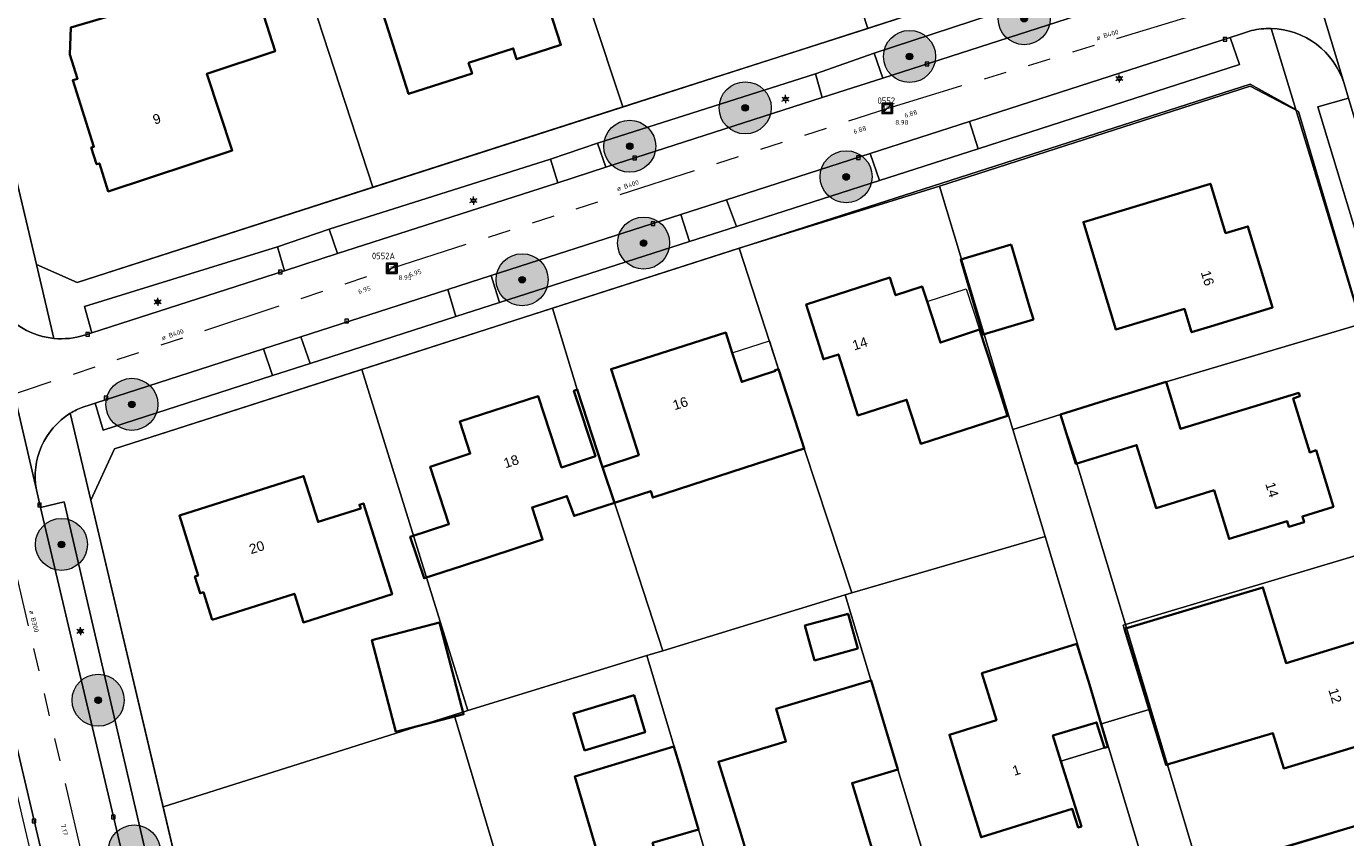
# Model space of a CAD drawing. Header units: metres. Extents: x 163628 to 167855, y 402678 to 405435.
# Tile 220 of 256: x 165241 to 165343, y 403645 to 403707. Entities that reach past the tile are written whole.
import ezdxf
from ezdxf.enums import TextEntityAlignment as Align

# ---------------------------------------------------------------- set-up
doc = ezdxf.new("R2010")
doc.units = ezdxf.units.M
doc.linetypes.add('X-CA190022.004-UO-WHM_Riolering gemeente_NLCS_v0.2$0$RI-GWA', pattern=[18.45, 6, -1.8, 1.75, -1.8, 1.75, -1.8, 1.75, -1.8])
doc.layers.get('0').update_dxf_attribs({"lineweight": 25})
for name, color, linetype, lineweight in [('X-CA190022.004-UO-BGT_Ondergrond$0$GE_203_VGOHaag_Lijn_GEM', 253, 'X-CA190022.004-UO-BGT_Ondergrond$0$Heg', 9), ('X-CA190022.004-UO-BGT_Ondergrond$0$GE_314_WGDRijbaanLokaleweg_Vlak_GEM', 253, 'Continuous', 9), ('X-CA190022.004-UO-BGT_Ondergrond$0$GE_317_WGDVoetpad_Vlak_GEM', 253, 'Continuous', 9), ('X-CA190022.004-UO-BGT_Ondergrond$0$GE_322_WGDInrit_Vlak_GEM', 253, 'Continuous', 9), ('X-CA190022.004-UO-BGT_Ondergrond$0$GE_367_OWGBerm_groenvoorziening_grasenk_GEM', 253, 'Continuous', 9), ('X-CA190022.004-UO-BGT_Ondergrond$0$GE_401_OTDErf_Vlak_GEM', 253, 'Continuous', 9), ('X-CA190022.004-UO-BGT_Ondergrond$0$GE_4502_GBKN_Huisnummer_Lijn_GEM', 7, 'Continuous', 9), ('X-CA190022.004-UO-BGT_Ondergrond$0$GE_477_BTDGroenvoorziening_Vlak_GEM', 253, 'Continuous', 9), ('X-CA190022.004-UO-BGT_Ondergrond$0$GE_491_VGOHaag_Inrichtend_Vlak_GEM', 253, 'Continuous', 9), ('X-CA190022.004-UO-BGT_Ondergrond$0$GE_601_PNDgrondvlakpand_Vlak_MV_GEM', 34, 'Continuous', 35), ('X-CA190022.004-UO-BGT_Ondergrond$0$GE_612_PanddeelOnderbouwOverbouw_Vlak_GEM', 253, 'Continuous', 9), ('X-CA190022.004-UO-BGT_Ondergrond$0$GE_613_PanddeelOnderbouwOverbouw_Lijn_GEM', 253, 'Continuous', 9), ('X-CA190022.004-UO-BGT_Ondergrond$0$GE_861_PALLichtmast_Punt_GEM', 253, 'Continuous', 9), ('X-CA190022.004-UO-BGT_Ondergrond$0$GE_885_PutInspectieofRioolput_Punt_GEM', 253, 'Continuous', 9), ('X-CA190022.004-UO-BGT_Ondergrond$0$GE_886_PutKolk_Punt_GEM', 253, 'Continuous', 9), ('X-CA190022.004-UO-BGT_Ondergrond$0$N-WE-RI-PUT_INSPECTIE-S', 253, 'Continuous', 9), ('X-CA190022.004-UO-DWM_Beplanting$0$B-WE-GR-BOOM-S AFKOMSTIG UIT BGT', 252, 'Continuous', 0), ('X-CA190022.004-UO-KAD_Percelen$0$B-WE-KG-GRENS_PERCEEL-GV', 150, 'Continuous', 9), ('X-CA190022.004-UO-WHM_Riolering gemeente_NLCS_v0.2$0$B-WE-RI-BOB-T18', 214, 'Continuous', 15), ('X-CA190022.004-UO-WHM_Riolering gemeente_NLCS_v0.2$0$B-WE-RI-DIAMETER-T18', 214, 'Continuous', 15), ('X-CA190022.004-UO-WHM_Riolering gemeente_NLCS_v0.2$0$B-WE-RI-GWA_TRANSPORTLEIDING-G', 214, 'X-CA190022.004-UO-WHM_Riolering gemeente_NLCS_v0.2$0$RI-GWA', 15), ('X-CA190022.004-UO-WHM_Riolering gemeente_NLCS_v0.2$0$B-WE-RI-PUT-S', 214, 'Continuous', 15), ('X-CA190022.004-UO-WHM_Riolering gemeente_NLCS_v0.2$0$B-WE-RI-PUTDEKSELHOOGTE-T18', 214, 'Continuous', 15), ('X-CA190022.004-UO-WHM_Riolering gemeente_NLCS_v0.2$0$B-WE-RI-PUTNUMMER-T25', 214, 'Continuous', 15)]:
    doc.layers.add(name, color=color, linetype=linetype, lineweight=lineweight)
doc.layers.add('X-CA190022.004-UO-DWM_Beplanting$0$N-GV-GR-GRAS-A-200', color=7, linetype='Continuous')
doc.styles.add('X-CA190022.004-UO-BGT_Ondergrond$0$BGT_NAR', font='arial.ttf', dxfattribs={"height": 1})
doc.styles.add('X-CA190022.004-UO-BGT_Ondergrond$0$NLCS-ISO', font='NLCS-ISO.ttf')
doc.styles.add('X-CA190022.004-UO-WHM_Riolering gemeente_NLCS_v0.2$0$NLCS-ISO-M200-T18', font='NLCS-ISO.ttf', dxfattribs={"height": 0.36})
doc.styles.add('X-CA190022.004-UO-WHM_Riolering gemeente_NLCS_v0.2$0$NLCS-ISO-M200-T25', font='NLCS-ISO.ttf', dxfattribs={"height": 0.5})
doc.linetypes.add('X-CA190022.004-UO-BGT_Ondergrond$0$Heg', pattern='A,5,-1.5,[2,dgnlstyle-meierijstad.shx,S=0.007937,R=45,X=0,Y=0],-1.5', length=8)

# ---------------------------------------------------------------- blocks, each defined once
blk = doc.blocks.new('X-CA190022.004-UO-BGT_Ondergrond$0$SRI-KOLK-SO')
at = {"color": 0, "linetype": 'ByBlock', "lineweight": 18}
blk.add_lwpolyline([(-1.125, -1.125), (1.125, -1.125), (1.125, 1.125), (-1.125, 1.125)], close=True, dxfattribs=at)
at = {"color": 0, "linetype": 'ByBlock', "lineweight": 18, "style": 'X-CA190022.004-UO-BGT_Ondergrond$0$NLCS-ISO'}
blk.add_text('k', height=1.5, dxfattribs=at).set_placement((0, 0), align=Align.MIDDLE_CENTER)
blk = doc.blocks.new('X-CA190022.004-UO-BGT_Ondergrond$0$IMGEOKolk')
at = {"xscale": 5, "yscale": 5, "zscale": 5}
blk.add_blockref('X-CA190022.004-UO-BGT_Ondergrond$0$SRI-KOLK-SO', (0, 0), dxfattribs=at)
blk = doc.blocks.new('X-CA190022.004-UO-BGT_Ondergrond$0$SRI-PUT_INSPECTIEPUT_RIOOLPUT-SO')
at = {"color": 0, "linetype": 'ByBlock', "lineweight": 18}
blk.add_lwpolyline([(-1.12, -1.12), (1.12, -1.12), (1.12, 1.12), (-1.12, 1.12)], close=True, dxfattribs=at)
at = {"color": 0, "linetype": 'ByBlock', "lineweight": 18, "style": 'X-CA190022.004-UO-BGT_Ondergrond$0$NLCS-ISO'}
blk.add_text('r', height=1.5, dxfattribs=at).set_placement((0, 0.28), align=Align.MIDDLE_CENTER)
blk = doc.blocks.new('X-CA190022.004-UO-BGT_Ondergrond$0$IMGEOInspectierioolput')
at = {"layer": 'X-CA190022.004-UO-BGT_Ondergrond$0$N-WE-RI-PUT_INSPECTIE-S', "xscale": 10, "yscale": 10, "zscale": 10}
blk.add_blockref('X-CA190022.004-UO-BGT_Ondergrond$0$SRI-PUT_INSPECTIEPUT_RIOOLPUT-SO', (0, 0), dxfattribs=at)
blk = doc.blocks.new('X-CA190022.004-UO-BGT_Ondergrond$0$N-SIE-WEG_LICHTMAST-SO')
h = blk.add_hatch(color=256)
h.paths.add_polyline_path([(1.16, 0.5, 0.658505), (-1.16, 0.5)])
h.paths.add_polyline_path([(-1.16, -0.5, 0.658505), (1.16, -0.5)])
at = {"flags": 128}
for points in [[(-2.19, 1.27), (-1.1, 0.63)], [(-1.16, 0.5), (1.16, 0.5)], [(0, 1.27), (0, 2.53)], [(1.1, 0.63), (2.19, 1.27)], [(-2.19, -1.27), (-1.1, -0.63)], [(-1.16, -0.5), (1.16, -0.5)], [(0, -1.27), (0, -2.53)], [(2.19, -1.27), (1.1, -0.63)]]:
    blk.add_lwpolyline(points, dxfattribs=at)
at = {"ltscale": 0.5}
blk.add_circle((0, 0), 1.27, dxfattribs=at)
at = {"style": 'X-CA190022.004-UO-BGT_Ondergrond$0$NLCS-ISO'}
blk.add_attdef('TYPE', text='', height=1.8, dxfattribs=at).set_placement((0, 2.53), align=Align.BOTTOM_CENTER)
blk = doc.blocks.new('X-CA190022.004-UO-BGT_Ondergrond$0$IMGEOLichtmastpaal')
at = {"xscale": 5, "yscale": 5, "zscale": 5}
blk.add_blockref('X-CA190022.004-UO-BGT_Ondergrond$0$N-SIE-WEG_LICHTMAST-SO', (0, 6.4), dxfattribs=at)
blk = doc.blocks.new('X-CA190022.004-UO-WHM_Riolering gemeente_NLCS_v0.2$0$B-SRI-PUT_BETON-SO')
blk.add_line((-1.41, -1.41), (1.41, 1.41))
at = {"lineweight": -3, "flags": 128}
blk.add_lwpolyline([(2, -2), (2, 2), (-2, 2), (-2, -2)], close=True, dxfattribs=at)
at = {"lineweight": -3}
blk.add_circle((0, 0), 2, dxfattribs=at)
blk = doc.blocks.new('X-CA190022.004-UO-DWM_Beplanting$0$SGR-BOOM_01-SO')
at = {"linetype": 'ByBlock', "lineweight": 18}
h = blk.add_hatch(color=0, dxfattribs=at)
h.dxf.hatch_style = 1
edge = h.paths.add_edge_path()
edge.add_arc((0, 0), 0.25, 0, 360)
at = {"color": 0, "linetype": 'ByBlock', "lineweight": 18}
for radius in [2, 0.25]:
    blk.add_circle((0, 0), radius, dxfattribs=at)
blk = doc.blocks.new('X-CA190022.004-UO-DWM_Beplanting$0$IMGEOBoom')
at = {"transparency": 33554457}
h = blk.add_hatch(color=256, dxfattribs=at)
h.dxf.hatch_style = 1
edge = h.paths.add_edge_path()
edge.add_arc((0, 0), 100, 0, 360)
edge = h.paths.add_edge_path(flags=17)
edge.add_arc((0, 0), 12.5, 0, 360)
h = blk.add_hatch()
h.set_pattern_fill('ANGLE', color=256)
h.set_pattern_definition([(0, (0, 0), (0, 6.985), [5.08, -1.905]), (90, (0, 0), (-6.985, 4e-16), [5.08, -1.905])])
edge = h.paths.add_edge_path(flags=17)
edge.add_arc((0, 0), 12.5, 0, 360)
at = {"layer": 'X-CA190022.004-UO-DWM_Beplanting$0$N-GV-GR-GRAS-A-200'}
h = blk.add_hatch(color=256, dxfattribs=at)
h.dxf.hatch_style = 1
edge = h.paths.add_edge_path(flags=17)
edge.add_arc((0, 0), 12.5, 0, 360)
at = {"xscale": 50, "yscale": 50, "zscale": 50}
blk.add_blockref('X-CA190022.004-UO-DWM_Beplanting$0$SGR-BOOM_01-SO', (0, 0), dxfattribs=at)

msp = doc.modelspace()

# ---------------------------------------------------------------- linework, layer by layer
at = {"layer": 'X-CA190022.004-UO-BGT_Ondergrond$0$GE_203_VGOHaag_Lijn_GEM'}
msp.add_line((165249.039, 403613.249), (165234.524, 403674.841), dxfattribs=at)
at = {"layer": 'X-CA190022.004-UO-BGT_Ondergrond$0$GE_314_WGDRijbaanLokaleweg_Vlak_GEM', "flags": 128}
for points in [[(165249.78, 403613.5), (165232.154, 403688.478), (165231.537, 403691.102), (165229.278, 403700.708), (165227.986, 403706.207), (165222.403, 403729.956), (165221.837, 403732.364), (165221.043, 403735.738), (165220.944, 403736.16), (165226.746, 403737.531), (165238.209, 403689.016), (165238.51, 403687.74), (165242.22, 403671.88), (165242.541, 403670.519), (165252.257, 403629.266), (165252.878, 403626.63), (165253.942, 403622.111), (165254.07, 403621.569), (165254.234, 403620.874), (165257.97, 403605.065)], [(165357.95, 403652.197), (165357.535, 403653.582), (165354.392, 403664.098), (165352.893, 403669.112), (165352.84, 403669.29), (165348.975, 403682.219), (165347.915, 403685.764), (165346.998, 403688.83), (165345.938, 403692.375), (165343.071, 403701.972), (165342.739, 403703.083), (165338.076, 403718.533)], [(165338.076, 403718.533), (165342.739, 403703.083)], [(165245.91, 403683.754), (165246.475, 403683.936), (165261.276, 403688.704), (165265.364, 403690.021), (165282.29, 403695.473), (165285.979, 403696.661), (165302.605, 403702.017), (165307.263, 403703.517), (165332.596, 403711.678), (165334.735, 403712.367)], [(165335.617, 403707.156), (165334.76, 403706.88), (165333.959, 403706.622), (165313.924, 403700.17), (165306.312, 403697.718)], [(165306.312, 403697.718), (165295.255, 403694.157), (165291.739, 403693.025), (165277.166, 403688.331), (165273.841, 403687.261), (165262.532, 403683.618), (165259.68, 403682.7), (165246.748, 403678.535), (165246.357, 403678.409), (165245.776, 403678.222)], [(165242.22, 403671.88), (165238.51, 403687.74)]]:
    msp.add_lwpolyline(points, dxfattribs=at)
at = {"layer": 'X-CA190022.004-UO-BGT_Ondergrond$0$GE_314_WGDRijbaanLokaleweg_Vlak_GEM'}
for centre, radius, start, end in [((165337.014, 403701.355), 5.967, 89.03971, 103.53984), ((165336.984, 403701.296), 6.026, 17.24903, 88.7606), ((165244.14, 403689.328), 5.85, 195.75547, 264.37084), ((165244.138, 403689.321), 5.842, 264.37754, 287.65319), ((165247.807, 403672.915), 5.682, 121.65594, 190.49696), ((165247.852, 403672.824), 5.783, 111.03691, 121.56178)]:
    msp.add_arc(centre, radius, start, end, dxfattribs=at)
at = {"layer": 'X-CA190022.004-UO-BGT_Ondergrond$0$GE_317_WGDVoetpad_Vlak_GEM', "flags": 128}
for points in [[(165243.566, 403683.507), (165242.22, 403689.18), (165245.34, 403687.81), (165331.74, 403715.59), (165333.72, 403719.38), (165335.691, 403712.833)], [(165236.109, 403714.964), (165240.728, 403695.474), (165242.22, 403689.18), (165243.566, 403683.507)], [(165334.735, 403712.367), (165332.596, 403711.678), (165332.074, 403713.543), (165317.082, 403708.853), (165306.614, 403705.437), (165302.1, 403703.843)], [(165337.114, 403707.321), (165339.01, 403701.1), (165335.5, 403703.05), (165248.22, 403675.01), (165246.4, 403671.07), (165244.825, 403677.752)], [(165245.776, 403678.222), (165246.357, 403678.409), (165246.748, 403678.535), (165247.35, 403676.46), (165260.369, 403680.648), (165263.257, 403681.576), (165274.463, 403685.179), (165277.823, 403686.26), (165292.418, 403690.955), (165296.022, 403692.114), (165307.013, 403695.648), (165314.595, 403698.087), (165334.69, 403704.55), (165333.959, 403706.622), (165334.76, 403706.88), (165335.617, 403707.156)], [(165354.035, 403651.763), (165339.01, 403701.1), (165337.114, 403707.321)], [(165302.1, 403703.843), (165285.332, 403698.517), (165281.74, 403697.269), (165264.713, 403691.896), (165260.754, 403690.532), (165245.926, 403685.966), (165246.475, 403683.936), (165245.91, 403683.754)], [(165342.739, 403703.083), (165343.071, 403701.972), (165340.7, 403701.29), (165343.619, 403691.681), (165344.694, 403688.141), (165345.625, 403685.079), (165346.701, 403681.539), (165350.677, 403668.45), (165352.183, 403663.495)], [(165244.825, 403677.752), (165246.4, 403671.07)], [(165254.234, 403620.874), (165254.07, 403621.569), (165253.942, 403622.111), (165255.83, 403622.467), (165254.796, 403627.089), (165254.024, 403629.641), (165250.948, 403642.64), (165244.351, 403670.936), (165242.541, 403670.519), (165242.22, 403671.88)], [(165246.4, 403671.07), (165257.73, 403622.99), (165259.17, 403616.879)], [(165259.17, 403616.879), (165257.73, 403622.99), (165260.9, 403621.2), (165327.708, 403641.232), (165343.489, 403645.964), (165352.48, 403648.66)]]:
    msp.add_lwpolyline(points, dxfattribs=at)
at = {"layer": 'X-CA190022.004-UO-BGT_Ondergrond$0$GE_317_WGDVoetpad_Vlak_GEM', "extrusion": (0, 0, -1)}
for centre, radius, start, end in [((-165337.014, 403701.355), 5.967, 76.46016, 90.96029), ((-165336.984, 403701.296), 6.026, 91.2394, 162.75097), ((-165244.14, 403689.328), 5.85, 275.62916, 344.24453), ((-165244.138, 403689.321), 5.842, 252.34681, 275.62246), ((-165247.807, 403672.915), 5.682, 349.50304, 58.34406), ((-165247.852, 403672.824), 5.783, 58.43822, 68.96309)]:
    msp.add_arc(centre, radius, start, end, dxfattribs=at)
at = {"layer": 'X-CA190022.004-UO-BGT_Ondergrond$0$GE_322_WGDInrit_Vlak_GEM', "flags": 128}
for points in [[(165306.614, 403705.437), (165307.263, 403703.517), (165302.605, 403702.017), (165302.1, 403703.843), (165306.614, 403705.437)], [(165314.595, 403698.087), (165307.013, 403695.648), (165306.312, 403697.718), (165313.924, 403700.17), (165314.595, 403698.087)], [(165285.332, 403698.517), (165285.979, 403696.661), (165282.29, 403695.473), (165281.74, 403697.269), (165285.332, 403698.517)], [(165295.255, 403694.157), (165296.022, 403692.114), (165292.418, 403690.955), (165291.739, 403693.025), (165295.255, 403694.157)], [(165264.713, 403691.896), (165265.364, 403690.021), (165261.276, 403688.704), (165260.754, 403690.532), (165264.713, 403691.896)], [(165277.166, 403688.331), (165277.823, 403686.26), (165274.463, 403685.179), (165273.841, 403687.261), (165277.166, 403688.331)], [(165262.532, 403683.618), (165263.257, 403681.576), (165260.369, 403680.648), (165259.68, 403682.7), (165262.532, 403683.618)]]:
    msp.add_lwpolyline(points, dxfattribs=at)
at = {"layer": 'X-CA190022.004-UO-BGT_Ondergrond$0$GE_367_OWGBerm_groenvoorziening_grasenk_GEM', "flags": 128}
for points in [[(165332.596, 403711.678), (165307.263, 403703.517), (165306.614, 403705.437), (165317.082, 403708.853), (165332.074, 403713.543), (165332.596, 403711.678)], [(165333.959, 403706.622), (165334.69, 403704.55), (165314.595, 403698.087), (165313.924, 403700.17), (165333.959, 403706.622)], [(165302.605, 403702.017), (165285.979, 403696.661), (165285.332, 403698.517), (165302.1, 403703.843), (165302.605, 403702.017)], [(165343.071, 403701.972), (165345.938, 403692.375), (165343.619, 403691.681), (165340.7, 403701.29), (165343.071, 403701.972)], [(165282.29, 403695.473), (165265.364, 403690.021), (165264.713, 403691.896), (165281.74, 403697.269), (165282.29, 403695.473)], [(165307.013, 403695.648), (165296.022, 403692.114), (165295.255, 403694.157), (165306.312, 403697.718), (165307.013, 403695.648)], [(165292.418, 403690.955), (165277.823, 403686.26), (165277.166, 403688.331), (165291.739, 403693.025), (165292.418, 403690.955)], [(165261.276, 403688.704), (165246.475, 403683.936), (165245.926, 403685.966), (165260.754, 403690.532), (165261.276, 403688.704)], [(165274.463, 403685.179), (165263.257, 403681.576), (165262.532, 403683.618), (165273.841, 403687.261), (165274.463, 403685.179)], [(165260.369, 403680.648), (165247.35, 403676.46), (165246.748, 403678.535), (165259.68, 403682.7), (165260.369, 403680.648)], [(165242.541, 403670.519), (165244.351, 403670.936), (165250.948, 403642.64), (165254.024, 403629.641), (165252.257, 403629.266), (165242.541, 403670.519)]]:
    msp.add_lwpolyline(points, dxfattribs=at)
at = {"layer": 'X-CA190022.004-UO-BGT_Ondergrond$0$GE_401_OTDErf_Vlak_GEM', "flags": 128}
for points in [[(165321.488, 403760.148), (165333.72, 403719.38), (165331.74, 403715.59), (165245.34, 403687.81), (165242.22, 403689.18), (165240.728, 403695.474), (165236.109, 403714.964), (165230.28, 403739.56), (165231.613, 403742.426), (165232.28, 403743.86), (165311.26, 403783.38), (165315, 403781.77), (165317.41, 403773.738), (165321.488, 403760.148)], [(165280.99, 403710.82), (165282.53, 403706.06), (165279.13, 403704.96), (165278.87, 403705.79), (165275.44, 403704.68), (165275.7, 403703.86), (165270.82, 403702.29), (165269.3, 403707.06), (165267.999, 403711.144), (165272.41, 403712.571), (165271.446, 403715.667), (165272.255, 403717.415), (165274.176, 403718.004), (165275.906, 403717.087), (165276.88, 403714.018), (165279.664, 403714.919), (165280.99, 403710.82)], [(165245.368, 403703.445), (165244.797, 403705.318), (165244.856, 403707.389), (165250.02, 403708.91), (165251.196, 403709.3), (165250.116, 403712.956), (165255.994, 403714.951), (165256.962, 403712.105), (165258.082, 403712.477), (165258.323, 403711.661), (165258.59, 403711.75), (165260.56, 403705.58), (165255.32, 403703.84), (165257.27, 403697.95), (165247.74, 403694.8), (165247.06, 403696.96), (165246.85, 403696.89), (165246.44, 403698.17), (165246.64, 403698.23), (165245.01, 403703.34), (165245.368, 403703.445)], [(165352.48, 403648.66), (165343.489, 403645.964), (165327.708, 403641.232), (165260.9, 403621.2), (165257.73, 403622.99), (165246.4, 403671.07), (165248.22, 403675.01), (165335.5, 403703.05), (165339.01, 403701.1)], [(165339.01, 403701.1), (165354.035, 403651.763)], [(165324.13, 403687.66), (165322.69, 403692.44), (165332.45, 403695.39), (165333.62, 403691.6), (165335.34, 403692.11), (165337.23, 403685.89), (165332.45, 403684.43), (165331.002, 403683.983), (165330.461, 403685.773), (165325.187, 403684.179), (165324.13, 403687.66)], [(165313.27, 403689.57), (165317.14, 403690.72), (165318.56, 403685.93), (165318.849, 403684.969), (165314.979, 403683.819), (165314.69, 403684.78), (165313.27, 403689.57)], [(165302.71, 403681.91), (165301.39, 403686.12), (165307.81, 403688.18), (165308.25, 403686.82), (165310.3, 403687.49), (165310.675, 403686.339), (165311.7, 403683.19), (165314.71, 403684.18), (165316.26, 403679.42), (165316.861, 403677.547), (165310.193, 403675.407), (165309.107, 403678.789), (165305.362, 403677.587), (165303.856, 403682.278), (165302.71, 403681.91)], [(165282.996, 403671.395), (165280.313, 403670.517), (165281.12, 403668.05), (165274.97, 403666.038), (165272.016, 403665.071), (165270.957, 403668.267), (165273.925, 403669.241), (165272.49, 403673.64), (165275.57, 403674.65), (165274.76, 403677.11), (165280.78, 403679.08), (165282.58, 403673.59), (165285.18, 403674.45), (165283.53, 403679.48), (165283.79, 403679.57), (165285.741, 403673.625), (165288.516, 403674.538), (165287.92, 403676.39), (165286.39, 403681.15), (165295.2, 403683.96), (165295.705, 403682.4), (165296.429, 403680.164), (165299.022, 403681.003), (165299, 403681.07), (165299.26, 403681.15), (165300.8, 403676.4), (165301.239, 403675.045), (165297.561, 403673.872), (165289.591, 403671.273), (165289.432, 403671.775), (165286.644, 403670.873), (165283.545, 403669.87), (165282.996, 403671.395)], [(165324.28, 403678.7), (165329.06, 403680.16), (165330.15, 403676.56), (165339.24, 403679.32), (165339.33, 403679.07), (165338.82, 403678.9), (165340.09, 403674.74), (165340.58, 403674.91), (165341.91, 403670.57), (165339.52, 403669.83), (165339.65, 403669.38), (165338.48, 403669.03), (165338.344, 403669.469), (165333.889, 403668.093), (165332.731, 403671.842), (165328.276, 403670.466), (165326.779, 403675.313), (165322.104, 403673.869), (165320.931, 403677.666), (165324.28, 403678.7)], [(165255.72, 403661.89), (165255.06, 403664), (165254.8, 403663.92), (165254.4, 403665.21), (165254.65, 403665.29), (165253.21, 403669.89), (165262.76, 403672.93), (165263.87, 403669.4), (165267.15, 403670.44), (165267.05, 403670.73), (165267.36, 403670.82), (165269.55, 403663.85), (165262.74, 403661.68), (165262.05, 403663.88), (165255.72, 403661.89)], [(165325.84, 403661.2), (165336.49, 403664.37), (165338.27, 403658.56), (165344.96, 403660.6), (165347.22, 403653.21), (165338.09, 403650.46), (165337.26, 403653.17), (165329.05, 403650.73), (165325.84, 403661.2)], [(165268.004, 403660.32), (165273.207, 403661.666), (165275.05, 403654.622), (165269.847, 403653.275), (165268.004, 403660.32)], [(165302.023, 403658.766), (165301.286, 403661.437), (165304.605, 403662.353), (165305.342, 403659.682), (165302.023, 403658.766)], [(165323.15, 403656.92), (165324.57, 403652.12), (165324.32, 403652.05), (165323.71, 403654), (165320.35, 403652.98), (165320.962, 403651.031), (165322.54, 403646.01), (165322.29, 403645.93), (165321.83, 403647.35), (165314.83, 403645.17), (165313.35, 403649.95), (165312.395, 403653.047), (165316, 403654.159), (165314.886, 403657.774), (165322.192, 403660.027), (165323.15, 403656.92)], [(165299.824, 403652.526), (165299.072, 403655.035), (165306.388, 403657.229), (165307, 403655.18), (165308.43, 403650.39), (165304.91, 403649.33), (165307.32, 403641.4), (165301.498, 403639.654), (165301.736, 403638.826), (165298.686, 403637.92), (165298.441, 403638.73), (165298.38, 403638.71), (165296.94, 403643.5), (165296.329, 403645.532), (165294.636, 403650.973), (165299.824, 403652.526)], [(165284.351, 403651.847), (165283.496, 403654.695), (165288.15, 403656.091), (165289.004, 403653.243), (165284.351, 403651.847)], [(165291.224, 403652.14), (165291.69, 403650.57), (165293.11, 403645.78), (165289.58, 403644.74), (165292.01, 403636.79), (165291.72, 403636.73), (165291.42, 403637.8), (165288.69, 403636.99), (165289.02, 403635.9), (165283.01, 403634.11), (165281.97, 403637.62), (165281.81, 403637.56), (165281.53, 403638.59), (165280.892, 403640.939), (165285.8, 403642.395), (165283.591, 403649.837), (165291.224, 403652.14)]]:
    msp.add_lwpolyline(points, dxfattribs=at)
at = {"layer": 'X-CA190022.004-UO-BGT_Ondergrond$0$GE_477_BTDGroenvoorziening_Vlak_GEM', "flags": 128}
msp.add_lwpolyline([(165232.154, 403688.478), (165249.78, 403613.5)], dxfattribs=at)
at = {"layer": 'X-CA190022.004-UO-BGT_Ondergrond$0$GE_491_VGOHaag_Inrichtend_Vlak_GEM', "flags": 128}
msp.add_lwpolyline([(165232.154, 403688.478), (165249.78, 403613.5)], dxfattribs=at)
at = {"layer": 'X-CA190022.004-UO-BGT_Ondergrond$0$GE_601_PNDgrondvlakpand_Vlak_MV_GEM', "flags": 128}
for points in [[(165280.99, 403710.82), (165282.53, 403706.06), (165279.13, 403704.96), (165278.87, 403705.79), (165275.44, 403704.68), (165275.7, 403703.86), (165270.82, 403702.29), (165269.3, 403707.06), (165267.999, 403711.144), (165272.41, 403712.571), (165271.446, 403715.667), (165272.255, 403717.415), (165274.176, 403718.004), (165275.906, 403717.087), (165276.88, 403714.018), (165279.664, 403714.919), (165280.99, 403710.82)], [(165258.323, 403711.661), (165258.59, 403711.75), (165260.56, 403705.58), (165255.32, 403703.84), (165257.27, 403697.95), (165247.74, 403694.8), (165247.06, 403696.96), (165246.85, 403696.89), (165246.44, 403698.17), (165246.64, 403698.23), (165245.01, 403703.34), (165245.368, 403703.445), (165244.797, 403705.318), (165244.856, 403707.389), (165250.02, 403708.91), (165251.196, 403709.3), (165250.116, 403712.956), (165255.994, 403714.951), (165256.962, 403712.105), (165258.082, 403712.477), (165258.323, 403711.661)], [(165324.13, 403687.66), (165322.69, 403692.44), (165332.45, 403695.39), (165333.62, 403691.6), (165335.34, 403692.11), (165337.23, 403685.89), (165332.45, 403684.43), (165331.002, 403683.983), (165330.461, 403685.773), (165325.187, 403684.179), (165324.13, 403687.66)], [(165317.14, 403690.72), (165318.56, 403685.93), (165318.849, 403684.969), (165314.979, 403683.819), (165314.69, 403684.78), (165313.27, 403689.57), (165317.14, 403690.72)], [(165314.71, 403684.18), (165316.26, 403679.42), (165316.861, 403677.547), (165310.193, 403675.407), (165309.107, 403678.789), (165305.362, 403677.587), (165303.856, 403682.278), (165302.71, 403681.91), (165301.39, 403686.12), (165307.81, 403688.18), (165308.25, 403686.82), (165310.3, 403687.49), (165310.675, 403686.339), (165311.7, 403683.19), (165314.71, 403684.18)], [(165299.26, 403681.15), (165300.8, 403676.4), (165301.239, 403675.045), (165297.561, 403673.872), (165289.591, 403671.273), (165289.432, 403671.775), (165286.644, 403670.873), (165285.741, 403673.625), (165288.516, 403674.538), (165287.92, 403676.39), (165286.39, 403681.15), (165295.2, 403683.96), (165295.705, 403682.4), (165296.429, 403680.164), (165299.022, 403681.003), (165299, 403681.07), (165299.26, 403681.15)], [(165324.28, 403678.7), (165329.06, 403680.16), (165330.15, 403676.56), (165339.24, 403679.32), (165339.33, 403679.07), (165338.82, 403678.9), (165340.09, 403674.74), (165340.58, 403674.91), (165341.91, 403670.57), (165339.52, 403669.83), (165339.65, 403669.38), (165338.48, 403669.03), (165338.344, 403669.469), (165333.889, 403668.093), (165332.731, 403671.842), (165328.276, 403670.466), (165326.779, 403675.313), (165322.104, 403673.869), (165320.931, 403677.666), (165324.28, 403678.7)], [(165285.741, 403673.625), (165286.644, 403670.873), (165283.545, 403669.87), (165282.996, 403671.395), (165280.313, 403670.517), (165281.12, 403668.05), (165274.97, 403666.038), (165272.016, 403665.071), (165270.957, 403668.267), (165273.925, 403669.241), (165272.49, 403673.64), (165275.57, 403674.65), (165274.76, 403677.11), (165280.78, 403679.08), (165282.58, 403673.59), (165285.18, 403674.45), (165283.53, 403679.48), (165283.79, 403679.57), (165285.741, 403673.625)], [(165255.72, 403661.89), (165255.06, 403664), (165254.8, 403663.92), (165254.4, 403665.21), (165254.65, 403665.29), (165253.21, 403669.89), (165262.76, 403672.93), (165263.87, 403669.4), (165267.15, 403670.44), (165267.05, 403670.73), (165267.36, 403670.82), (165269.55, 403663.85), (165262.74, 403661.68), (165262.05, 403663.88), (165255.72, 403661.89)], [(165325.84, 403661.2), (165336.49, 403664.37), (165338.27, 403658.56), (165344.96, 403660.6), (165347.22, 403653.21), (165338.09, 403650.46), (165337.26, 403653.17), (165329.05, 403650.73), (165325.84, 403661.2)], [(165268.004, 403660.32), (165273.207, 403661.666), (165275.05, 403654.622), (165269.847, 403653.275), (165268.004, 403660.32)], [(165302.023, 403658.766), (165301.286, 403661.437), (165304.605, 403662.353), (165305.342, 403659.682), (165302.023, 403658.766)], [(165324.32, 403652.05), (165323.71, 403654), (165320.35, 403652.98), (165320.962, 403651.031), (165322.54, 403646.01), (165322.29, 403645.93), (165321.83, 403647.35), (165314.83, 403645.17), (165313.35, 403649.95), (165312.395, 403653.047), (165316, 403654.159), (165314.886, 403657.774), (165322.192, 403660.027), (165323.15, 403656.92), (165324.57, 403652.12), (165324.32, 403652.05)], [(165307, 403655.18), (165308.43, 403650.39), (165304.91, 403649.33), (165307.32, 403641.4), (165301.498, 403639.654), (165301.736, 403638.826), (165298.686, 403637.92), (165298.441, 403638.73), (165298.38, 403638.71), (165296.94, 403643.5), (165296.329, 403645.532), (165294.636, 403650.973), (165299.824, 403652.526), (165299.072, 403655.035), (165306.388, 403657.229), (165307, 403655.18)], [(165284.351, 403651.847), (165283.496, 403654.695), (165288.15, 403656.091), (165289.004, 403653.243), (165284.351, 403651.847)], [(165291.69, 403650.57), (165293.11, 403645.78), (165289.58, 403644.74), (165292.01, 403636.79), (165291.72, 403636.73), (165291.42, 403637.8), (165288.69, 403636.99), (165289.02, 403635.9), (165283.01, 403634.11), (165281.97, 403637.62), (165281.81, 403637.56), (165281.53, 403638.59), (165280.892, 403640.939), (165285.8, 403642.395), (165283.591, 403649.837), (165291.224, 403652.14), (165291.69, 403650.57)]]:
    msp.add_lwpolyline(points, dxfattribs=at)
at = {"layer": 'X-CA190022.004-UO-BGT_Ondergrond$0$GE_612_PanddeelOnderbouwOverbouw_Vlak_GEM', "flags": 128}
for points in [[(165314.71, 403684.18), (165311.7, 403683.19), (165310.675, 403686.339), (165313.686, 403687.324), (165314.71, 403684.18)], [(165295.705, 403682.4), (165298.556, 403683.323), (165299.26, 403681.15), (165299, 403681.07), (165299.022, 403681.003), (165296.429, 403680.164), (165295.705, 403682.4)], [(165324.32, 403652.05), (165320.962, 403651.031), (165320.35, 403652.98), (165323.71, 403654), (165324.32, 403652.05)]]:
    msp.add_lwpolyline(points, dxfattribs=at)
at = {"layer": 'X-CA190022.004-UO-BGT_Ondergrond$0$GE_613_PanddeelOnderbouwOverbouw_Lijn_GEM'}
for p, q in [((165310.675, 403686.339), (165313.686, 403687.324)), ((165313.686, 403687.324), (165314.71, 403684.18)), ((165295.705, 403682.4), (165298.556, 403683.323)), ((165298.556, 403683.323), (165299.26, 403681.15)), ((165320.962, 403651.031), (165324.32, 403652.05))]:
    msp.add_line(p, q, dxfattribs=at)
at = {"layer": 'X-CA190022.004-UO-KAD_Percelen$0$B-WE-KG-GRENS_PERCEEL-GV', "flags": 128}
for points in [[(165230.28, 403739.56), (165232.28, 403743.86), (165251.07, 403753.264), (165267.503, 403761.486), (165271.141, 403763.316), (165283.496, 403769.48), (165311.272, 403783.36), (165315.012, 403781.951), (165321.996, 403758.687), (165327.964, 403738.569), (165333.72, 403719.38), (165331.74, 403715.59), (165312.738, 403709.479), (165306.131, 403707.316), (165287.304, 403701.29), (165268.089, 403695.123), (165245.34, 403687.81), (165242.22, 403689.18), (165236.2, 403714.576)], [(165296.156, 403740.08), (165281.525, 403733.066), (165277.395, 403731.086), (165287.304, 403701.29), (165306.131, 403707.316), (165304.57, 403712.15), (165299.584, 403728.841), (165299.225, 403730.02)], [(165299.225, 403730.02), (165299.584, 403728.841), (165304.57, 403712.15), (165306.131, 403707.316), (165312.738, 403709.479), (165305.065, 403731.631)], [(165277.395, 403731.086), (165265.011, 403725.149), (165259.199, 403722.362), (165268.089, 403695.123), (165287.304, 403701.29)], [(165259.199, 403722.362), (165236.2, 403714.576), (165242.22, 403689.18), (165245.34, 403687.81), (165268.089, 403695.123)], [(165344.066, 403684.631), (165339.215, 403700.955), (165335.503, 403702.881), (165311.643, 403695.213), (165317.275, 403676.513), (165320.931, 403677.666), (165329.06, 403680.16)], [(165304.891, 403663.954), (165319.755, 403668.278), (165317.275, 403676.513), (165311.643, 403695.213), (165296.235, 403690.436), (165299.26, 403681.15), (165301.239, 403675.045)], [(165281.877, 403685.824), (165283.79, 403679.57), (165287, 403669.79), (165290.362, 403659.502), (165304.382, 403663.806), (165304.891, 403663.954), (165301.239, 403675.045), (165299.26, 403681.15), (165296.235, 403690.436)], [(165289.149, 403659.134), (165290.362, 403659.502), (165287, 403669.79), (165283.79, 403679.57), (165281.877, 403685.824), (165267.24, 403681.122), (165275.383, 403654.907), (165277.956, 403655.719)], [(165344.066, 403684.631), (165329.06, 403680.16), (165320.931, 403677.666), (165322.111, 403674.162), (165325.926, 403661.524), (165348.894, 403668.383)], [(165275.383, 403654.907), (165267.24, 403681.122), (165248.22, 403675.01), (165246.4, 403671.07), (165251.949, 403647.518), (165274.323, 403654.573)], [(165317.275, 403676.513), (165319.755, 403668.278), (165324.09, 403653.884), (165327.74, 403655.003), (165325.755, 403661.473), (165325.926, 403661.524), (165322.111, 403674.162), (165320.931, 403677.666)], [(165327.849, 403641.4), (165324.09, 403653.884), (165319.755, 403668.278), (165304.891, 403663.954), (165304.382, 403663.806), (165308.43, 403650.39), (165312.586, 403636.697)], [(165348.894, 403668.383), (165325.926, 403661.524), (165331.616, 403642.52), (165352.306, 403648.664), (165352.714, 403648.825), (165353.087, 403649.055), (165353.414, 403649.346), (165353.686, 403649.69), (165353.893, 403650.077), (165354.03, 403650.493), (165354.091, 403650.927), (165354.076, 403651.365), (165353.985, 403651.794)], [(165312.586, 403636.697), (165308.43, 403650.39), (165304.382, 403663.806), (165290.362, 403659.502), (165289.149, 403659.134), (165291.1, 403652.56), (165293.11, 403645.78), (165297.174, 403632.076)], [(165327.849, 403641.4), (165331.616, 403642.52), (165325.926, 403661.524), (165325.755, 403661.473), (165327.74, 403655.003), (165324.09, 403653.884)], [(165297.174, 403632.076), (165293.11, 403645.78), (165291.1, 403652.56), (165289.149, 403659.134), (165277.956, 403655.719), (165275.383, 403654.907), (165274.323, 403654.573), (165282.374, 403627.638)], [(165282.374, 403627.638), (165274.323, 403654.573), (165251.949, 403647.518), (165257.73, 403622.99), (165260.9, 403621.2)]]:
    msp.add_lwpolyline(points, close=True, dxfattribs=at)
msp.add_lwpolyline([(165352.306, 403648.664), (165331.616, 403642.52), (165327.849, 403641.4), (165312.586, 403636.697), (165297.174, 403632.076), (165282.374, 403627.638), (165260.9, 403621.2), (165257.73, 403622.99), (165251.949, 403647.518), (165246.4, 403671.07), (165248.22, 403675.01), (165267.24, 403681.122), (165281.877, 403685.824), (165296.235, 403690.436), (165311.643, 403695.213), (165335.503, 403702.881), (165339.215, 403700.955), (165344.066, 403684.631)], dxfattribs=at)
at = {"layer": 'X-CA190022.004-UO-WHM_Riolering gemeente_NLCS_v0.2$0$B-WE-RI-GWA_TRANSPORTLEIDING-G'}
for p, q in [((165307.616, 403701.184), (165343.248, 403712.032)), ((165269.536, 403688.896), (165307.616, 403701.184)), ((165237.664, 403678.304), (165269.536, 403688.896)), ((165245.824, 403643.456), (165237.664, 403678.304))]:
    msp.add_line(p, q, dxfattribs=at)

# ---------------------------------------------------------------- block references
at = {"layer": 'X-CA190022.004-UO-BGT_Ondergrond$0$GE_861_PALLichtmast_Punt_GEM', "xscale": 0.025, "yscale": 0.025, "zscale": 0.025}
for p in [(165325.447, 403703.323), (165299.796, 403701.737), (165275.815, 403693.937), (165251.544, 403686.157), (165245.602, 403660.849)]:
    msp.add_blockref('X-CA190022.004-UO-BGT_Ondergrond$0$IMGEOLichtmastpaal', p, dxfattribs=at)
at = {"layer": 'X-CA190022.004-UO-BGT_Ondergrond$0$GE_885_PutInspectieofRioolput_Punt_GEM', "xscale": 0.025, "yscale": 0.025, "zscale": 0.025}
for p in [(165307.624, 403701.18), (165269.533, 403688.905)]:
    msp.add_blockref('X-CA190022.004-UO-BGT_Ondergrond$0$IMGEOInspectierioolput', p, dxfattribs=at)
at = {"layer": 'X-CA190022.004-UO-BGT_Ondergrond$0$GE_886_PutKolk_Punt_GEM', "xscale": 0.025, "yscale": 0.025, "zscale": 0.025}
for p in [(165333.574, 403706.489), (165310.664, 403704.597), (165288.212, 403697.372), (165305.39, 403697.405), (165289.604, 403692.322), (165260.968, 403688.62), (165266.063, 403684.844), (165246.171, 403683.831), (165247.566, 403678.93), (165242.457, 403670.705), (165242.039, 403646.434), (165248.141, 403646.736)]:
    msp.add_blockref('X-CA190022.004-UO-BGT_Ondergrond$0$IMGEOKolk', p, dxfattribs=at)
at = {"layer": 'X-CA190022.004-UO-DWM_Beplanting$0$B-WE-GR-BOOM-S AFKOMSTIG UIT BGT', "xscale": 0.02, "yscale": 0.02, "zscale": 0.02}
for p in [(165318.144, 403708.077), (165309.33, 403705.174), (165296.699, 403701.222), (165287.82, 403698.273), (165304.455, 403695.93), (165288.891, 403690.834), (165279.552, 403688.018), (165249.556, 403678.44), (165244.143, 403667.676), (165246.963, 403655.704), (165249.736, 403644.118)]:
    msp.add_blockref('X-CA190022.004-UO-DWM_Beplanting$0$IMGEOBoom', p, dxfattribs=at)
at = {"layer": 'X-CA190022.004-UO-WHM_Riolering gemeente_NLCS_v0.2$0$B-WE-RI-PUT-S', "xscale": 0.2, "yscale": 0.2, "zscale": 0.2}
for p in [(165307.616, 403701.184), (165269.536, 403688.896)]:
    msp.add_blockref('X-CA190022.004-UO-WHM_Riolering gemeente_NLCS_v0.2$0$B-SRI-PUT_BETON-SO', p, dxfattribs=at)

# ---------------------------------------------------------------- texts
at = {"layer": 'X-CA190022.004-UO-BGT_Ondergrond$0$GE_4502_GBKN_Huisnummer_Lijn_GEM', "style": 'X-CA190022.004-UO-BGT_Ondergrond$0$BGT_NAR'}
for s, rotation, p in [('9', 18.3, (165251.468, 403700.376)), ('16', 286.9, (165332.234, 403688.141)), ('14', 17.8, (165305.514, 403683.11)), ('16', 17.7, (165291.71, 403678.517)), ('18', 18.1, (165278.709, 403674.061)), ('14', 287.1, (165337.193, 403671.879)), ('20', 17.6, (165259.156, 403667.454)), ('12', 287, (165342.038, 403656.05)), ('1', 17.3, (165317.537, 403650.332))]:
    msp.add_text(s, height=0.75, rotation=rotation, dxfattribs=at).set_placement(p, align=Align.MIDDLE_CENTER)
at = {"layer": 'X-CA190022.004-UO-WHM_Riolering gemeente_NLCS_v0.2$0$B-WE-RI-BOB-T18', "style": 'X-CA190022.004-UO-WHM_Riolering gemeente_NLCS_v0.2$0$NLCS-ISO-M200-T18'}
for s, rotation, p in [('6.88', 16.9348, (165308.993, 403700.448)), ('6.88', 17.8536, (165305.082, 403699.207)), ('6.95', 17.8536, (165270.914, 403688.2)), ('6.95', 18.4115, (165267.011, 403686.912)), ('7.17', 283.2015, (165244.09, 403646.144))]:
    msp.add_text(s, height=0.36, rotation=rotation, dxfattribs=at).set_placement(p)
at = {"layer": 'X-CA190022.004-UO-WHM_Riolering gemeente_NLCS_v0.2$0$B-WE-RI-DIAMETER-T18', "style": 'X-CA190022.004-UO-WHM_Riolering gemeente_NLCS_v0.2$0$NLCS-ISO-M200-T18'}
for s, rotation, p in [('ø B400', 16.9348, (165323.74, 403706.403)), ('ø B400', 17.8536, (165286.884, 403694.815)), ('ø B400', 18.4115, (165251.906, 403683.359)), ('ø B300', 283.2015, (165241.663, 403662.582))]:
    msp.add_text(s, height=0.36, rotation=rotation, dxfattribs=at).set_placement(p)
at = {"layer": 'X-CA190022.004-UO-WHM_Riolering gemeente_NLCS_v0.2$0$B-WE-RI-PUTDEKSELHOOGTE-T18', "style": 'X-CA190022.004-UO-WHM_Riolering gemeente_NLCS_v0.2$0$NLCS-ISO-M200-T18'}
for s, p in [('8.98', (165308.23, 403699.927)), ('8.95', (165270.049, 403687.994))]:
    msp.add_text(s, height=0.36, dxfattribs=at).set_placement(p)
at = {"layer": 'X-CA190022.004-UO-WHM_Riolering gemeente_NLCS_v0.2$0$B-WE-RI-PUTNUMMER-T25', "style": 'X-CA190022.004-UO-WHM_Riolering gemeente_NLCS_v0.2$0$NLCS-ISO-M200-T25'}
for s, p in [('0552', (165306.87, 403701.527)), ('0552A', (165268.009, 403689.594))]:
    msp.add_text(s, height=0.5, dxfattribs=at).set_placement(p)

doc.saveas('drawing.dxf')
